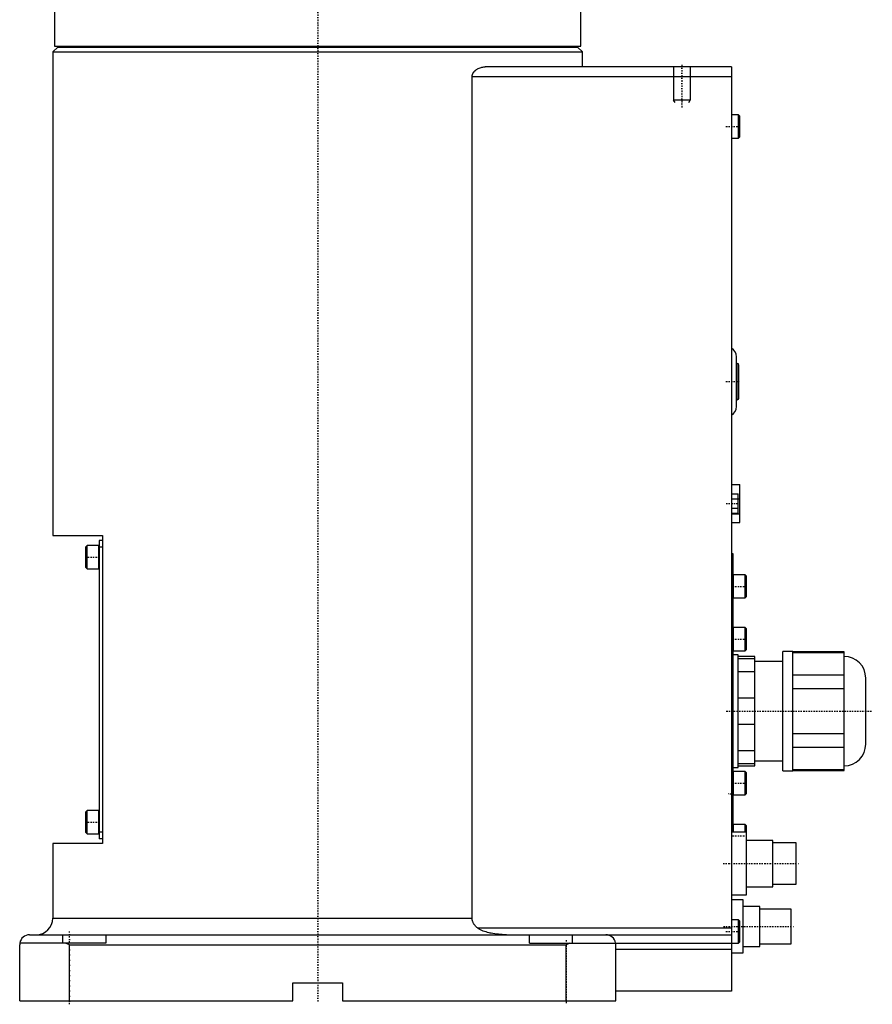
# Model space of a CAD drawing. Extents: x -602 to 168, y -1 to 818.
# Tile 2 of 7: x -90 to 168, y -1 to 296. Entities that reach past the tile are written whole.
import ezdxf

# ---------------------------------------------------------------- set-up
doc = ezdxf.new("R2010")
doc.units = 0
doc.linetypes.add('CENTER', pattern=[1.5, 0.45, -0.5, 0.05, -0.5])
for name, color, linetype in [('AM_0', 7, 'CONTINUOUS'), ('AM_10', 7, 'CONTINUOUS'), ('AM_7', 7, 'CENTER')]:
    doc.layers.add(name, color=color, linetype=linetype)

msp = doc.modelspace()

# ---------------------------------------------------------------- linework, layer by layer
at = {"layer": 'AM_0', "color": 7, "linetype": 'CONTINUOUS'}
for p, q in [((-79.5, 305), (-79.5, 288.3)), ((79.5, 288.3), (79.5, 305)), ((-78.5, 288), (-80, 286.5)), ((-80, 286.5), (-80, 140.5)), ((-80, 286.5), (80, 286.5)), ((-79.5, 288.3), (79.5, 288.3)), ((-78.5, 288), (78.5, 288)), ((-75, 288.3), (-75, 288)), ((75, 288), (75, 288.3)), ((80, 286.5), (78.5, 288)), ((80, 282), (80, 286.5)), ((125, 282), (50.56, 282)), ((125, 282), (125, 3)), ((46.64, 25), (46.64, 279)), ((125, 279), (46.64, 279)), ((127.1, 267.5), (125, 267.5)), ((127.5, 267.1), (127.1, 267.5)), ((127.1, 260.5), (127.1, 267.5)), ((127.5, 260.9), (127.5, 267.1)), ((125, 260.5), (127.1, 260.5)), ((127.1, 260.5), (127.5, 260.9)), ((126.5, 179.5), (126.5, 194.5)), ((126.7, 192.5), (126.5, 192.5)), ((126.7, 181.5), (126.7, 192.5)), ((127.2, 182), (127.2, 192)), ((126.5, 181.5), (126.7, 181.5)), ((125, 155.9), (127.5, 155.9)), ((127.5, 144.5), (127.5, 155.9)), ((125, 153.09), (127, 153.09)), ((125, 151.64), (127, 151.64)), ((127, 147.31), (127, 153.09)), ((127, 151.63), (127.5, 151.63)), ((125, 148.76), (127, 148.76)), ((125, 147.31), (127, 147.31)), ((125, 147.03), (127.5, 147.03)), ((125, 144.5), (127.5, 144.5)), ((-80, 140.5), (-65, 140.5)), ((-65, 140.5), (-65, 47.5)), ((-69.6, 137.5), (-70, 137.1)), ((-70, 130.9), (-70, 137.1)), ((-66.1, 137.5), (-69.6, 137.5)), ((-69.6, 130.5), (-69.6, 137.5)), ((-66.1, 130.5), (-66.1, 137.5)), ((-65, 139), (-66, 139)), ((-66, 139), (-66, 49)), ((-65, 137), (-66, 137)), ((125.5, 135), (125, 135)), ((125.5, 50.99), (125.5, 135)), ((-70, 130.9), (-69.6, 130.5)), ((-69.6, 130.5), (-66.1, 130.5)), ((129.1, 128.67), (125.6, 128.67)), ((125.6, 121.67), (125.6, 128.67)), ((129.5, 128.27), (129.1, 128.67)), ((129.1, 121.67), (129.1, 128.67)), ((129.5, 122.07), (129.5, 128.27)), ((129.1, 121.67), (129.5, 122.07)), ((125.6, 121.67), (129.1, 121.67)), ((129.1, 112.75), (125.6, 112.75)), ((125.6, 105.75), (125.6, 112.75)), ((129.5, 112.35), (129.1, 112.75)), ((129.1, 105.75), (129.1, 112.75)), ((129.5, 106.15), (129.5, 112.35)), ((127, 104.5), (125.5, 104.5)), ((125.6, 105.75), (129.1, 105.75)), ((127, 70.5), (127, 104.5)), ((129.1, 105.75), (129.5, 106.15)), ((143.5, 105.5), (140.5, 105.5)), ((140.5, 69.5), (140.5, 105.5)), ((143.5, 69.5), (143.5, 105.5)), ((159, 105.38), (143.5, 105.38)), ((143.5, 105.23), (159, 105.23)), ((159, 69.62), (159, 105.38)), ((132, 104), (127, 104)), ((127, 103.37), (132, 103.37)), ((132, 71), (132, 104)), ((140.5, 102.5), (132, 102.5)), ((132, 99.34), (127, 99.34)), ((159, 98.35), (143.5, 98.35)), ((165.5, 77.5), (165.5, 97.5)), ((143.5, 94.38), (159, 94.38)), ((127, 91.53), (132, 91.53)), ((132, 83.47), (127, 83.47)), ((159, 80.62), (143.5, 80.62)), ((127, 75.66), (132, 75.66)), ((143.5, 76.65), (159, 76.65)), ((132, 71.63), (127, 71.63)), ((132, 72.5), (140.5, 72.5)), ((125.5, 70.5), (127, 70.5)), ((129.1, 69.25), (125.6, 69.25)), ((125.6, 62.25), (125.6, 69.25)), ((127, 71), (132, 71)), ((129.5, 68.85), (129.1, 69.25)), ((129.1, 62.25), (129.1, 69.25)), ((129.5, 62.65), (129.5, 68.85)), ((140.5, 69.5), (143.5, 69.5)), ((159, 69.77), (143.5, 69.77)), ((143.5, 69.62), (159, 69.62)), ((129.1, 62.25), (129.5, 62.65)), ((125.6, 62.25), (129.1, 62.25)), ((-69.6, 57.5), (-70, 57.1)), ((-70, 50.9), (-70, 57.1)), ((-66.1, 57.5), (-69.6, 57.5)), ((-69.6, 50.5), (-69.6, 57.5)), ((-66.1, 50.5), (-66.1, 57.5)), ((-70, 50.9), (-69.6, 50.5)), ((-65, 51), (-66, 51)), ((129.5, 51), (125, 51)), ((129.1, 53.33), (125.6, 53.33)), ((125.6, 51), (125.6, 53.33)), ((129.5, 52.93), (129.1, 53.33)), ((129.1, 51), (129.1, 53.33)), ((129.5, 32), (129.5, 52.93)), ((-69.6, 50.5), (-66.1, 50.5)), ((-65, 49), (-66, 49)), ((137.5, 48.5), (129.5, 48.5)), ((137.5, 34.5), (137.5, 48.5)), ((144.5, 47.75), (137.5, 47.75)), ((144.5, 35.25), (144.5, 47.75)), ((-80, 47.5), (-80, 25)), ((-65, 47.5), (-80, 47.5)), ((129.5, 34.5), (137.5, 34.5)), ((137.5, 35.25), (144.5, 35.25)), ((125, 32), (129.5, 32)), ((128.5, 30.5), (125, 30.5)), ((128.5, 14.5), (128.5, 30.5)), ((133.5, 28.5), (128.5, 28.5)), ((133.5, 16.5), (133.5, 28.5)), ((143, 27.75), (133.5, 27.75)), ((143, 17.25), (143, 27.75)), ((-80, 25), (46.64, 25)), ((127.1, 24.5), (125, 24.5)), ((127.5, 24.1), (127.1, 24.5)), ((127.1, 17.5), (127.1, 24.5)), ((127.5, 17.9), (127.5, 24.1)), ((125, 22), (48.33, 22)), ((-87, 20), (125, 20)), ((-77, 17.5), (-77, 20)), ((-64, 20), (-64, 17.5)), ((64, 17.5), (64, 20)), ((77, 17.5), (77, 20)), ((127.1, 17.5), (127.5, 17.9)), ((-90, 0), (-90, 17)), ((-64, 17.5), (-89.96, 17.5)), ((-75, 17), (-76.12, 17.5)), ((-75, 0), (-75, 17)), ((-75, 17), (75, 17)), ((64, 17.5), (127.1, 17.5)), ((76.12, 17.5), (75, 17)), ((75, 0), (75, 17)), ((90, 0), (90, 17)), ((125, 15.5), (90, 15.5)), ((128.5, 16.5), (133.5, 16.5)), ((133.5, 17.25), (143, 17.25)), ((125, 14.5), (128.5, 14.5)), ((-7.5, 0), (-7.5, 5.5)), ((-7.5, 5.5), (7.5, 5.5)), ((7.5, 5.5), (7.5, 0)), ((125, 3), (90, 3)), ((-90, 0), (-7.5, 0)), ((7.5, 0), (90, 0))]:
    msp.add_line(p, q, dxfattribs=at)
for points in [[(46.64, 279, 0), (46.64, 279.03, 0), (46.64, 279.08, 0), (46.64, 279.14, 0), (46.64, 279.17, 0), (46.65, 279.2, 0), (46.65, 279.25, 0), (46.66, 279.31, 0), (46.67, 279.36, 0), (46.68, 279.42, 0), (46.69, 279.47, 0), (46.7, 279.5, 0), (46.7, 279.53, 0), (46.72, 279.58, 0), (46.73, 279.63, 0), (46.75, 279.69, 0), (46.77, 279.74, 0), (46.79, 279.79, 0), (46.8, 279.82, 0), (46.81, 279.85, 0), (46.83, 279.9, 0), (46.85, 279.95, 0), (46.86, 279.97, 0), (46.87, 280, 0), (46.9, 280.05, 0), (46.92, 280.1, 0), (46.94, 280.12, 0), (46.95, 280.14, 0), (46.98, 280.19, 0), (47.01, 280.24, 0), (47.04, 280.28, 0), (47.07, 280.33, 0), (47.1, 280.38, 0), (47.11, 280.4, 0), (47.13, 280.42, 0), (47.16, 280.46, 0), (47.2, 280.5, 0), (47.23, 280.55, 0), (47.26, 280.59, 0), (47.3, 280.63, 0), (47.32, 280.65, 0), (47.33, 280.67, 0), (47.37, 280.7, 0), (47.4, 280.74, 0), (47.44, 280.78, 0), (47.48, 280.81, 0), (47.51, 280.85, 0), (47.53, 280.87, 0), (47.55, 280.88, 0), (47.59, 280.92, 0), (47.62, 280.95, 0), (47.66, 280.98, 0), (47.7, 281.01, 0), (47.74, 281.04, 0), (47.76, 281.06, 0), (47.77, 281.07, 0), (47.81, 281.1, 0), (47.85, 281.13, 0), (47.99, 281.23, 0), (48.12, 281.31, 0), (48.25, 281.39, 0), (48.51, 281.53, 0), (48.77, 281.65, 0), (49.05, 281.75, 0), (49.33, 281.83, 0), (49.61, 281.9, 0), (49.74, 281.93, 0), (49.88, 281.95, 0), (50.16, 281.98, 0), (50.43, 282, 0), (50.56, 282, 0)], [(48.33, 22, 0), (48.26, 22.06, 0), (48.1, 22.19, 0), (47.95, 22.33, 0), (47.88, 22.4, 0), (47.81, 22.47, 0), (47.67, 22.61, 0), (47.53, 22.77, 0), (47.41, 22.92, 0), (47.29, 23.08, 0), (47.18, 23.24, 0), (47.13, 23.32, 0), (47.08, 23.4, 0), (46.99, 23.57, 0), (46.91, 23.75, 0), (46.83, 23.93, 0), (46.77, 24.12, 0), (46.72, 24.32, 0), (46.7, 24.42, 0), (46.68, 24.52, 0), (46.65, 24.71, 0), (46.64, 24.91, 0), (46.64, 25, 0)], [(57.06, 20, 0), (56.79, 20, 0), (56.23, 20.01, 0), (55.68, 20.04, 0), (55.4, 20.06, 0), (55.12, 20.08, 0), (54.56, 20.13, 0), (54, 20.19, 0), (53.45, 20.27, 0), (52.9, 20.36, 0), (52.36, 20.46, 0), (52.09, 20.52, 0), (51.83, 20.58, 0), (51.33, 20.7, 0), (50.85, 20.84, 0), (50.39, 20.98, 0), (49.97, 21.13, 0), (49.57, 21.29, 0), (49.39, 21.38, 0), (49.21, 21.46, 0), (48.99, 21.57, 0), (48.93, 21.61, 0), (48.87, 21.64, 0), (48.84, 21.66, 0), (48.81, 21.67, 0), (48.75, 21.71, 0), (48.69, 21.75, 0), (48.64, 21.78, 0), (48.58, 21.82, 0), (48.52, 21.86, 0), (48.49, 21.88, 0), (48.47, 21.9, 0), (48.41, 21.94, 0), (48.36, 21.98, 0), (48.33, 22, 0)], [(-89.96, 17.5, 0), (-89.97, 17.42, 0), (-89.99, 17.25, 0), (-90, 17.08, 0), (-90, 17, 0)], [(90, 17, 0), (90, 17.08, 0), (89.99, 17.25, 0), (89.97, 17.42, 0), (89.96, 17.5, 0)]]:
    msp.add_polyline3d(points, dxfattribs=at)
for centre, radius, start, end in [((123.5, 194.5), 3, 0, 60), ((126.7, 192), 0.5, 0, 90), ((126.7, 182), 0.5, 270, 0), ((123.5, 179.5), 3, 300, 0), ((-66.1, 137.4), 0.1, 0, 90), ((-66.1, 130.6), 0.1, 270, 0), ((125.6, 128.57), 0.1, 90, 180), ((125.6, 121.77), 0.1, 180, 270), ((125.6, 112.65), 0.1, 90, 180), ((125.6, 105.85), 0.1, 180, 270), ((159, 97.5), 6.5, 0, 90), ((159, 77.5), 6.5, 270, 0), ((125.6, 69.15), 0.1, 90, 180), ((125.6, 62.35), 0.1, 180, 270), ((-66.1, 57.4), 0.1, 0, 90), ((-66.1, 50.6), 0.1, 270, 0), ((125.6, 53.23), 0.1, 90, 180), ((-85, 25), 5, 270, 0), ((-87, 17), 3, 90, 170.4059), ((87, 17), 3, 9.5941, 90)]:
    msp.add_arc(centre, radius, start, end, dxfattribs=at)
at = {"layer": 'AM_10', "color": 7, "linetype": 'CONTINUOUS'}
for p, q in [((107.5, 282), (107.5, 272)), ((112.5, 282), (112.5, 272)), ((112.5, 272), (107.5, 272)), ((107.93, 271.25), (107.5, 272)), ((112.07, 271.25), (112.5, 272))]:
    msp.add_line(p, q, dxfattribs=at)
at = {"layer": 'AM_7', "color": 4, "linetype": 'CENTER'}
for p, q in [((0, 336.6), (0, -0.65)), ((110, 282.6), (110, 269.4)), ((123.3, 264), (127.7, 264)), ((123.31, 187), (127.39, 187)), ((123.33, 150.2), (127.17, 150.2)), ((-70.2, 134), (-65.8, 134)), ((125.3, 125.17), (129.7, 125.17)), ((125.3, 109.25), (129.7, 109.25)), ((123.4, 87.5), (167.5, 87.5)), ((125.3, 65.75), (129.7, 65.75)), ((125.58, 62.5), (123.92, 62.5)), ((-70.2, 54), (-65.8, 54)), ((125.3, 49.83), (129.7, 49.83)), ((122.45, 41.5), (145.55, 41.5)), ((-75, -1), (-75, 21)), ((122.53, 22.5), (143.97, 22.5)), ((123.3, 21), (127.7, 21)), ((75, 18.38), (75, -0.88))]:
    msp.add_line(p, q, dxfattribs=at)

doc.saveas('drawing.dxf')
